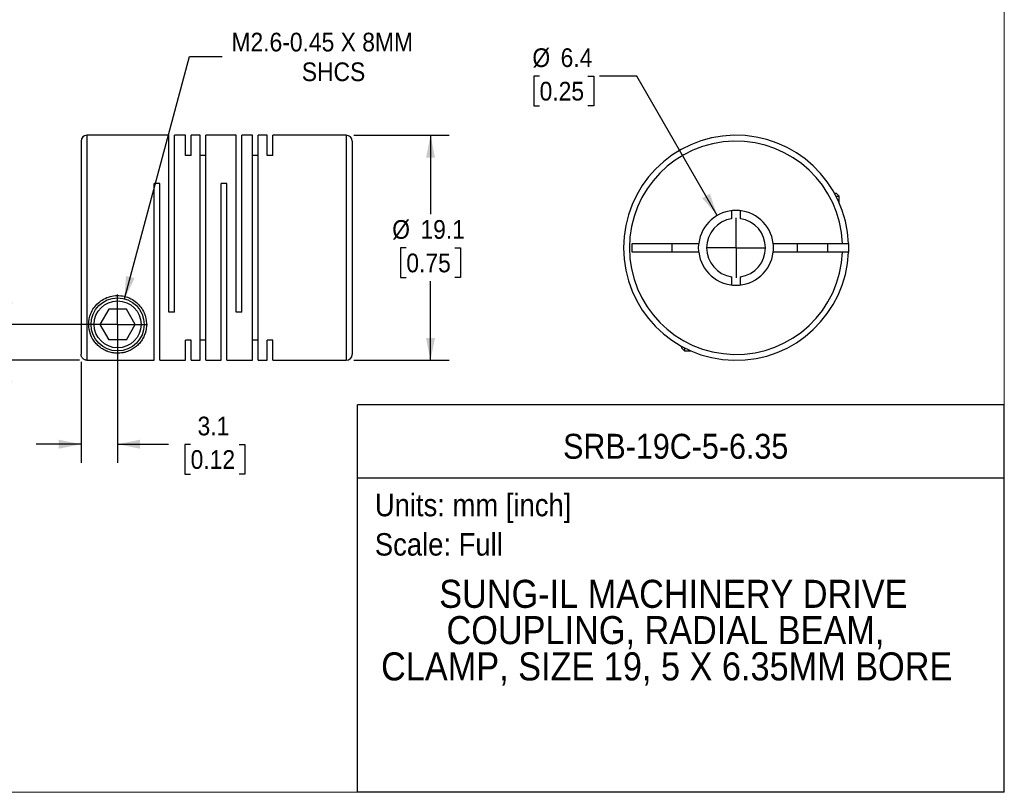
# Model space of a CAD drawing. Header units: millimetres. Extents: x 0 to 140, y 0 to 108.
# Tile 2 of 3: x 56 to 140, y 0 to 66. Entities that reach past the tile are written whole.
import ezdxf
from ezdxf.enums import TextEntityAlignment as Align

# ---------------------------------------------------------------- set-up
doc = ezdxf.new("R2010")
doc.units = ezdxf.units.MM
doc.header["$LTSCALE"] = 0.5
doc.linetypes.add('SLD-Solid', pattern=[0])
doc.layers.add('SLD-0', color=7, linetype='SLD-Solid', lineweight=25)
doc.layers.add('TEXT', color=140, linetype='SLD-Solid', lineweight=25)
doc.styles.add('SLDTEXTSTYLE0', font='GOTHIC.TTF', dxfattribs={"width": 0.913})
doc.dimstyles.new('SLDDIMSTYLE1', dxfattribs={"dimtxt": 1.5875, "dimasz": 1.905, "dimexe": 0, "dimexo": 0.0625, "dimgap": 0.396875, "dimtad": 0, "dimtih": 1, "dimtoh": 1, "dimdec": 1, "dimrnd": 1e-09, "dimzin": 12, "dimdsep": 46, "dimtxsty": 'SLDTEXTSTYLE0', "dimsah": 1, "dimcen": 0.09, "dimadec": 0, "dimazin": 3, "dimtfac": 1, "dimtdec": 1, "dimtmove": 0, "dimatfit": 0, "dimfxl": 0, "dimfrac": 2, "dimtolj": 1, "dimtzin": 12, "dimarcsym": 0})
doc.dimstyles.new('SLDDIMSTYLE2', dxfattribs={"dimtxt": 1.5875, "dimasz": 1.905, "dimexe": 0, "dimexo": 0.0625, "dimgap": 0.396875, "dimtad": 0, "dimtih": 1, "dimtoh": 1, "dimdec": 1, "dimrnd": 1e-09, "dimzin": 4, "dimdsep": 46, "dimtxsty": 'SLDTEXTSTYLE0', "dimsah": 1, "dimcen": 0.09, "dimadec": 0, "dimazin": 1, "dimtfac": 1, "dimtdec": 1, "dimtmove": 0, "dimatfit": 0, "dimfxl": 0, "dimfrac": 2, "dimtolj": 1, "dimtzin": 12, "dimarcsym": 0})
doc.dimstyles.new('SLDDIMSTYLE3', dxfattribs={"dimtxt": 1.5875, "dimasz": 1.905, "dimexe": 0, "dimexo": 0.0625, "dimgap": 0.396875, "dimtad": 0, "dimtih": 1, "dimtoh": 1, "dimdec": 1, "dimrnd": 1e-09, "dimzin": 12, "dimdsep": 46, "dimtxsty": 'SLDTEXTSTYLE0', "dimsah": 1, "dimcen": 0.09, "dimadec": 0, "dimazin": 3, "dimtfac": 1, "dimtdec": 1, "dimtofl": 0, "dimtmove": 0, "dimatfit": 3, "dimfxl": 0, "dimfrac": 2, "dimtolj": 1, "dimtzin": 12, "dimarcsym": 0})
doc.dimstyles.new('SLDDIMSTYLE4', dxfattribs={"dimtxt": 1.5875, "dimasz": 1.905, "dimexe": 0, "dimexo": 0.0625, "dimgap": 0.396875, "dimtad": 0, "dimtih": 1, "dimtoh": 1, "dimdec": 1, "dimrnd": 1e-09, "dimzin": 12, "dimdsep": 46, "dimtxsty": 'SLDTEXTSTYLE0', "dimsah": 1, "dimcen": 0, "dimadec": 0, "dimazin": 3, "dimtfac": 1, "dimtdec": 1, "dimtofl": 0, "dimtmove": 0, "dimatfit": 3, "dimfxl": 0, "dimfrac": 2, "dimtolj": 1, "dimtzin": 12, "dimarcsym": 0})
doc.dimstyles.new('SLDDIMSTYLE5', dxfattribs={"dimtxt": 1.5875, "dimasz": 1.905, "dimexe": 0, "dimexo": 0.0625, "dimgap": 0.396875, "dimtad": 0, "dimtih": 1, "dimtoh": 1, "dimdec": 1, "dimrnd": 1e-09, "dimzin": 12, "dimdsep": 46, "dimtxsty": 'SLDTEXTSTYLE0', "dimsah": 1, "dimcen": 0, "dimadec": 0, "dimazin": 3, "dimtfac": 1, "dimtdec": 1, "dimtofl": 0, "dimtmove": 0, "dimatfit": 3, "dimfxl": 0, "dimfrac": 2, "dimtolj": 1, "dimtzin": 12, "dimarcsym": 0})

# ---------------------------------------------------------------- blocks, each defined once
blk = doc.blocks.new('SW_NOTE_0')
at = {"layer": 'TEXT', "color": 0, "insert": (0, 2.433), "char_height": 1.905, "attachment_point": 1, "style": 'SLDTEXTSTYLE0'}
blk.add_mtext('Scale: Full', dxfattribs=at)
blk = doc.blocks.new('SW_NOTE_0_1')
at = {"layer": 'TEXT', "color": 0, "insert": (0, 2.433), "char_height": 1.905, "attachment_point": 1, "style": 'SLDTEXTSTYLE0'}
blk.add_mtext('Units: mm [inch]', dxfattribs=at)
blk = doc.blocks.new('Block1')
at = {"layer": 'TEXT'}
for p, q in [((139.701, 32.882), (84.822, 32.882)), ((84.822, 0.001), (84.822, 32.882)), ((139.701, 0.001), (139.701, 32.882)), ((84.822, 26.698), (139.701, 26.698)), ((139.701, 0.001), (84.822, 0.001))]:
    blk.add_line(p, q, dxfattribs=at)
at = {"layer": 'TEXT', "color": 140}
for name, p in [('SW_NOTE_0_1', (86.294, 22.903)), ('SW_NOTE_0', (86.294, 19.565))]:
    blk.add_blockref(name, p, dxfattribs=at)
at = {"layer": 'TEXT', "color": 140, "style": 'SLDTEXTSTYLE0', "width": 0.913}
for tag, height, p in [('AUTOATTR0', 2.117, (102.267, 27.676)), ('AUTOATTR1_0', 2.381, (91.756, 14.943)), ('AUTOATTR1_1', 2.381, (92.372, 11.864)), ('AUTOATTR1_2', 2.381, (86.824, 8.785))]:
    blk.add_attdef(tag, text='', height=height, dxfattribs=at).set_placement(p, align=Align.BOTTOM_LEFT)
blk = doc.blocks.new('Block2')
at = {"color": 7, "linetype": 'SLD-Solid', "lineweight": 18}
for q in [(139.701, 107.951), (0.001, 0.001)]:
    blk.add_line((139.701, 0.001), q, dxfattribs=at)
blk = doc.blocks.new('_D_1')
at = {"layer": 'SLD-0'}
for p, q in [((64.469, 39.082), (64.469, 27.959)), ((61.369, 36.54), (61.369, 27.959)), ((61.369, 29.547), (57.559, 29.547)), ((64.469, 29.547), (68.789, 29.547)), ((70.665, 29.535), (70.181, 29.535)), ((70.181, 29.535), (70.181, 27.015)), ((74.771, 29.535), (75.254, 29.535)), ((75.254, 29.535), (75.254, 27.015)), ((70.181, 27.015), (70.665, 27.015)), ((75.254, 27.015), (74.771, 27.015))]:
    blk.add_line(p, q, dxfattribs=at)
for points in [[(61.369, 29.547), (59.464, 29.928), (59.464, 29.166)], [(64.469, 29.547), (66.374, 29.166), (66.374, 29.928)]]:
    blk.add_solid(points, dxfattribs=at)
at = {"layer": 'SLD-0', "char_height": 1.5875, "attachment_point": 1, "style": 'SLDTEXTSTYLE0'}
for s, insert in [('3.1', (71.252, 31.885)), ('0.12', (70.665, 29.042))]:
    blk.add_mtext(s, dxfattribs=dict(at, insert=insert))
blk = doc.blocks.new('_D_2')
at = {"layer": 'SLD-0'}
for p, q in [((45.379, 44.099), (44.896, 44.099)), ((44.896, 44.099), (44.896, 41.579)), ((49.485, 44.099), (49.969, 44.099)), ((49.969, 44.099), (49.969, 41.579)), ((52.004, 44.112), (55.179, 44.112)), ((55.179, 44.112), (55.179, 39.717)), ((44.896, 41.579), (45.379, 41.579)), ((49.969, 41.579), (49.485, 41.579)), ((63.834, 39.717), (53.592, 39.717)), ((61.234, 36.675), (53.592, 36.675)), ((55.179, 36.675), (55.179, 32.865))]:
    blk.add_line(p, q, dxfattribs=at)
for points in [[(55.179, 39.717), (55.56, 41.622), (54.798, 41.622)], [(55.179, 36.675), (54.798, 34.77), (55.56, 34.77)]]:
    blk.add_solid(points, dxfattribs=at)
at = {"layer": 'SLD-0', "char_height": 1.5875, "attachment_point": 1, "style": 'SLDTEXTSTYLE0'}
for s, insert in [('3.0', (45.966, 46.45)), ('0.12', (45.379, 43.607))]:
    blk.add_mtext(s, dxfattribs=dict(at, insert=insert))
blk = doc.blocks.new('_D_3')
at = {"layer": 'SLD-0'}
for p, q in [((84.504, 55.767), (92.606, 55.767)), ((91.019, 55.767), (91.019, 49.06)), ((88.966, 46.217), (88.483, 46.217)), ((88.483, 46.217), (88.483, 43.697)), ((93.072, 46.217), (93.555, 46.217)), ((93.555, 46.217), (93.555, 43.697)), ((88.483, 43.697), (88.966, 43.697)), ((93.555, 43.697), (93.072, 43.697)), ((91.019, 36.667), (91.019, 43.375)), ((84.504, 36.667), (92.606, 36.667))]:
    blk.add_line(p, q, dxfattribs=at)
for points in [[(91.019, 55.767), (90.638, 53.862), (91.4, 53.862)], [(91.019, 36.667), (91.4, 38.572), (90.638, 38.572)]]:
    blk.add_solid(points, dxfattribs=at)
at = {"layer": 'SLD-0', "char_height": 1.5875, "attachment_point": 1, "style": 'SLDTEXTSTYLE0'}
for s, insert in [('%%c', (87.769, 48.568)), ('19.1', (90.163, 48.568)), ('0.75', (88.966, 45.725))]:
    blk.add_mtext(s, dxfattribs=dict(at, insert=insert))
blk = doc.blocks.new('_D_4')
at = {"layer": 'SLD-0'}
for p, q in [((65.051, 41.891), (70.558, 62.442)), ((70.558, 62.442), (73.336, 62.442))]:
    blk.add_line(p, q, dxfattribs=at)
blk.add_solid([(65.051, 41.891), (65.912, 43.632), (65.176, 43.829)], dxfattribs=at)
at = {"layer": 'SLD-0', "char_height": 1.5875, "attachment_point": 1, "style": 'SLDTEXTSTYLE0'}
for s, insert in [('M2.6-0.45 X 8MM', (74.13, 64.47)), ('SHCS', (80.098, 61.95))]:
    blk.add_mtext(s, dxfattribs=dict(at, insert=insert))
blk = doc.blocks.new('SW_CENTERMARKSYMBOL_1')
at = {"layer": 'SLD-0', "color": 0}
for q in [(0, 2.54), (-2.54, 0), (0, -2.54), (2.54, 0)]:
    blk.add_line((0, 0), q, dxfattribs=at)
blk = doc.blocks.new('_D_5')
at = {"layer": 'SLD-0'}
for p, q in [((100.272, 60.797), (99.789, 60.797)), ((99.789, 60.797), (99.789, 58.276)), ((104.378, 60.797), (104.862, 60.797)), ((104.862, 60.797), (104.862, 58.276)), ((108.52, 60.797), (105.345, 60.797)), ((115.35, 48.967), (108.52, 60.797)), ((99.789, 58.276), (100.272, 58.276)), ((104.862, 58.276), (104.378, 58.276))]:
    blk.add_line(p, q, dxfattribs=at)
blk.add_solid([(115.35, 48.967), (114.727, 50.807), (114.068, 50.426)], dxfattribs=at)
at = {"layer": 'SLD-0', "char_height": 1.5875, "attachment_point": 1, "style": 'SLDTEXTSTYLE0'}
for s, insert in [('%%c', (99.662, 63.147)), ('6.4', (102.056, 63.147)), ('0.25', (100.272, 60.304))]:
    blk.add_mtext(s, dxfattribs=dict(at, insert=insert))
blk = doc.blocks.new('SW_CENTERMARKSYMBOL_2')
at = {"layer": 'SLD-0', "color": 0}
for q in [(0, 2.54), (-2.54, 0), (0, -2.54), (2.54, 0)]:
    blk.add_line((0, 0), q, dxfattribs=at)

msp = doc.modelspace()

# ---------------------------------------------------------------- linework, layer by layer
for p, q in [((61.369, 55.267), (61.369, 37.175)), ((68.819, 55.767), (61.869, 55.767)), ((61.869, 55.767), (61.869, 36.675)), ((68.819, 40.767), (68.819, 55.767)), ((70.219, 55.767), (69.299, 55.767)), ((69.299, 40.767), (69.299, 55.767)), ((70.219, 54.06), (70.219, 55.767)), ((71.469, 55.767), (70.699, 55.767)), ((70.699, 54.06), (70.699, 55.767)), ((71.469, 36.667), (71.469, 55.767)), ((74.519, 55.767), (71.949, 55.767)), ((71.949, 36.667), (71.949, 55.767)), ((74.519, 40.767), (74.519, 55.767)), ((75.919, 55.767), (74.999, 55.767)), ((74.999, 40.767), (74.999, 55.767)), ((75.919, 36.667), (75.919, 55.767)), ((77.169, 55.767), (76.399, 55.767)), ((76.399, 36.667), (76.399, 55.767)), ((77.169, 54.06), (77.169, 55.767)), ((83.869, 55.767), (77.649, 55.767)), ((77.649, 54.06), (77.649, 55.767)), ((83.869, 55.767), (83.869, 36.667)), ((84.369, 55.267), (84.369, 37.167)), ((70.699, 54.06), (70.219, 54.06)), ((71.949, 54.06), (71.469, 54.06)), ((76.399, 54.06), (75.919, 54.06)), ((77.649, 54.06), (77.169, 54.06)), ((68.049, 51.667), (67.569, 51.667)), ((67.569, 36.675), (67.569, 51.667)), ((68.049, 36.667), (68.049, 51.667)), ((73.749, 51.667), (73.269, 51.667)), ((73.269, 36.667), (73.269, 51.667)), ((73.749, 36.667), (73.749, 51.667)), ((125.29, 50.847), (125.428, 50.847)), ((125.688, 50.587), (125.428, 50.847)), ((125.429, 50.587), (125.688, 50.587)), ((125.688, 50.044), (125.688, 50.587)), ((116.563, 49.37), (116.563, 48.689)), ((117.313, 48.689), (117.313, 49.37)), ((108.138, 46.592), (113.785, 46.592)), ((108.138, 45.842), (108.138, 46.592)), ((111.488, 46.592), (111.488, 45.842)), ((120.09, 46.592), (125.98, 46.592)), ((122.138, 46.592), (122.138, 45.842)), ((124.738, 45.842), (124.738, 46.592)), ((113.785, 45.842), (108.138, 45.842)), ((125.98, 45.842), (120.09, 45.842)), ((116.563, 43.746), (116.563, 43.065)), ((117.313, 43.065), (117.313, 43.746)), ((63.718, 41.017), (62.968, 39.717)), ((65.219, 41.017), (63.718, 41.017)), ((65.97, 39.717), (65.219, 41.017)), ((69.299, 40.767), (68.819, 40.767)), ((74.999, 40.767), (74.519, 40.767)), ((62.968, 39.717), (63.718, 38.417)), ((65.219, 38.417), (65.97, 39.717)), ((65.219, 38.417), (63.718, 38.417)), ((70.699, 38.375), (70.219, 38.375)), ((70.219, 36.667), (70.219, 38.375)), ((70.699, 36.667), (70.699, 38.375)), ((71.949, 38.375), (71.469, 38.375)), ((76.399, 38.375), (75.919, 38.375)), ((77.649, 38.375), (77.169, 38.375)), ((77.169, 36.667), (77.169, 38.375)), ((77.649, 36.667), (77.649, 38.375)), ((112.308, 37.865), (112.308, 37.727)), ((112.308, 37.727), (112.568, 37.467)), ((112.568, 37.726), (112.568, 37.467)), ((112.568, 37.467), (113.111, 37.467)), ((61.869, 36.675), (67.569, 36.675)), ((68.049, 36.667), (70.219, 36.667)), ((70.699, 36.667), (71.469, 36.667)), ((71.949, 36.667), (73.269, 36.667)), ((73.749, 36.667), (75.919, 36.667)), ((76.399, 36.667), (77.169, 36.667)), ((77.649, 36.667), (83.869, 36.667))]:
    msp.add_line(p, q)
at = {"flags": 128}
for points in [[(113.763, 46.217), (113.775, 46.498), (113.785, 46.592)], [(113.785, 45.842), (113.775, 45.937), (113.763, 46.217)], [(126.48, 46.592), (126.488, 46.217), (126.48, 45.842)]]:
    msp.add_lwpolyline(points, dxfattribs=at)
for radius in [2.25, 1.99]:
    msp.add_circle((64.469, 39.717), radius)
for centre, radius, start, end in [((61.869, 55.267), 0.5, 90, 180), ((83.869, 55.267), 0.5, 0, 90), ((116.938, 46.217), 9.55, 2.25041, 357.74959), ((116.938, 46.217), 9.05, 2.37481, 357.62519), ((116.938, 46.217), 3.175, 6.78305, 173.21695), ((116.938, 46.217), 2.5, 98.62693, 261.37307), ((116.938, 46.217), 2.5, 278.62693, 81.37307), ((116.938, 46.217), 3.175, 353.21695, 6.78305), ((116.938, 46.217), 3.175, 186.78305, 353.21695), ((83.869, 37.167), 0.5, 270, 0)]:
    msp.add_arc(centre, radius, start, end)
for points, knots in [([(125.98, 46.592), (126.004, 46.592), (126.051, 46.592), (126.12, 46.593), (126.184, 46.593), (126.243, 46.593), (126.295, 46.593), (126.341, 46.593), (126.38, 46.593), (126.413, 46.593), (126.438, 46.593), (126.458, 46.593), (126.471, 46.593), (126.479, 46.592), (126.48, 46.592), (126.48, 46.592)], [0, 0, 0, 0, 0.0916056, 0.1807638, 0.2674746, 0.3517377, 0.4335532, 0.5129211, 0.5898417, 0.6643153, 0.7363423, 0.8059235, 0.8730595, 0.9377513, 1, 1, 1, 1]), ([(126.48, 45.842), (126.479, 45.842), (126.477, 45.842), (126.46, 45.842), (126.431, 45.842), (126.389, 45.842), (126.332, 45.842), (126.261, 45.842), (126.177, 45.842), (126.082, 45.842), (126.014, 45.842), (125.98, 45.842)], [0, 0, 0, 0, 0.090721, 0.186537, 0.287451, 0.393462, 0.504573, 0.620783, 0.742091, 0.868497, 1, 1, 1, 1]), ([(62.019, 39.717), (62.019, 39.422), (62.098, 39.006), (62.316, 38.527), (62.529, 38.205), (62.787, 37.922), (63.095, 37.676), (63.404, 37.502), (63.692, 37.39), (63.94, 37.32), (64.211, 37.275), (64.512, 37.262), (64.808, 37.285), (65.076, 37.339), (65.315, 37.414), (65.592, 37.532), (65.889, 37.708), (66.19, 37.96), (66.442, 38.249), (66.648, 38.576), (66.856, 39.061), (66.973, 39.761), (66.815, 40.558), (66.467, 41.17), (66.089, 41.584), (65.607, 41.914), (65.041, 42.126), (64.431, 42.193), (63.825, 42.107), (63.266, 41.879), (62.796, 41.537), (62.431, 41.113), (62.101, 40.494), (62.019, 40.015), (62.019, 39.717)], [0, 0, 0, 0, 0.062226, 0.093551, 0.124664, 0.155704, 0.186947, 0.218236, 0.235227, 0.249692, 0.266177, 0.281061, 0.295767, 0.312441, 0.328142, 0.343805, 0.375122, 0.406252, 0.437497, 0.46868, 0.49972, 0.562068, 0.624336, 0.656123, 0.686918, 0.718115, 0.749456, 0.780751, 0.812029, 0.843402, 0.874675, 0.905503, 0.93742, 1, 1, 1, 1]), ([(61.869, 36.675), (61.847, 36.676), (61.804, 36.677), (61.74, 36.691), (61.667, 36.716), (61.589, 36.757), (61.513, 36.819), (61.451, 36.895), (61.405, 36.982), (61.374, 37.077), (61.371, 37.142), (61.369, 37.175)], [0, 0, 0, 0, 0.082297, 0.165403, 0.250748, 0.375195, 0.500573, 0.622892, 0.749821, 0.875014, 1, 1, 1, 1])]:
    msp.add_open_spline(points, degree=3, knots=knots)

# ---------------------------------------------------------------- block references
at = {"color": 7, "linetype": 'Continuous'}
msp.add_blockref('Block2', (0, 0), dxfattribs=at)
msp.add_blockref('Block1', (0, 0), dxfattribs=at).add_auto_attribs({'AUTOATTR0': 'SRB-19C-5-6.35', 'AUTOATTR1_0': 'SUNG-IL MACHINERY DRIVE ', 'AUTOATTR1_1': 'COUPLING, RADIAL BEAM, ', 'AUTOATTR1_2': 'CLAMP, SIZE 19, 5 X 6.35MM BORE'})
at = {"layer": 'SLD-0'}
for name, p in [('SW_CENTERMARKSYMBOL_2', (116.938, 46.217)), ('SW_CENTERMARKSYMBOL_1', (64.469, 39.717))]:
    msp.add_blockref(name, p, dxfattribs=at)

# ---------------------------------------------------------------- dimensions: what is measured, and where the dimension line sits
dim = msp.add_diameter_dim_2p(p1=(63.887, 37.544), p2=(65.051, 41.891), text='M2.6-0.45 X 8MM\\PSHCS', dimstyle='SLDDIMSTYLE4', override={"dimpost": '<>'}, dxfattribs=at)
dim.commit()
dim.dimension.update_dxf_attribs({"geometry": '_D_4', "text_midpoint": (82.735, 62.442), "dimtype": 163})
dim = msp.add_diameter_dim_2p(p1=(118.525, 43.468), p2=(115.35, 48.967), dimstyle='SLDDIMSTYLE5', dxfattribs=at)
dim.commit()
dim.dimension.update_dxf_attribs({"geometry": '_D_5', "text_midpoint": (102.325, 60.797), "dimtype": 163})
dim = msp.add_linear_dim(base=(91.019, 36.667), p1=(83.869, 55.767), p2=(83.869, 36.667), angle=90, text='%%c<>', dimstyle='SLDDIMSTYLE3', dxfattribs=at)
dim.commit()
dim.dimension.update_dxf_attribs({"geometry": '_D_3', "text_midpoint": (91.019, 46.217), "dimtype": 160})
dim = msp.add_linear_dim(base=(55.179, 39.717), p1=(61.869, 36.675), p2=(64.469, 39.717), angle=90, dimstyle='SLDDIMSTYLE2', dxfattribs=at)
dim.commit()
dim.dimension.update_dxf_attribs({"geometry": '_D_2', "text_midpoint": (55.179, 44.112), "dimtype": 160})
dim = msp.add_linear_dim(base=(64.469, 29.547), p1=(61.369, 37.175), p2=(64.469, 39.717), dimstyle='SLDDIMSTYLE1', dxfattribs=at)
dim.commit()
dim.dimension.update_dxf_attribs({"geometry": '_D_1', "text_midpoint": (72.718, 29.547), "dimtype": 160})

doc.saveas('drawing.dxf')
